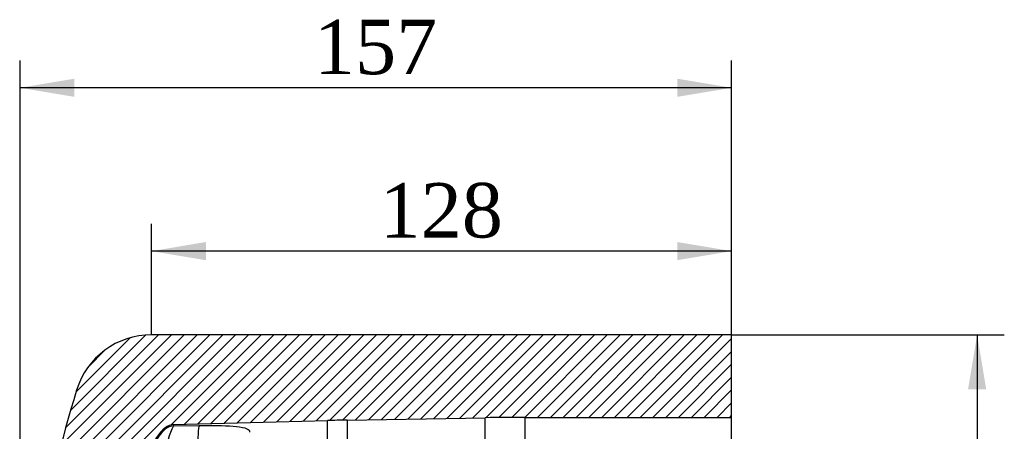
# Model space of a CAD drawing. Header units: millimetres. Extents: x 0 to 1188, y 0 to 840.
# Tile 2 of 7: x 267 to 484, y 607 to 698. Entities that reach past the tile are written whole.
import ezdxf
from ezdxf.enums import TextEntityAlignment as Align

# ---------------------------------------------------------------- set-up
doc = ezdxf.new("R2010")
doc.units = ezdxf.units.MM
doc.header["$LTSCALE"] = 4
doc.layers.add('CAP200C', color=7, linetype='Continuous')
doc.layers.add('Default', color=7, linetype='Continuous')
doc.styles.add('SEACAD_Solid_Edge_ANSI1_Symbols', font='semeca1.ttf')
doc.styles.add('SEACAD_Times_New_Roman', font='times.ttf')
doc.dimstyles.new('ANSImm', dxfattribs={"dimtxt": 12, "dimasz": 12, "dimexe": 6, "dimexo": 0, "dimgap": 3, "dimtad": 1, "dimdsep": 46, "dimtxsty": 'SEACAD_Times_New_Roman', "dimblk1": '_SE_FILLED', "dimblk2": '_SE_FILLED', "dimsah": 1, "dimcen": 6, "dimazin": 0, "dimtfac": 0.85, "dimtdec": 3, "dimtofl": 0, "dimtmove": 0, "dimatfit": 3, "dimfxl": 1, "dimarcsym": 0})

# ---------------------------------------------------------------- blocks, each defined once
blk = doc.blocks.new('SE6')
at = {"layer": 'CAP200C', "linetype": 'Continuous'}
h = blk.add_hatch(dxfattribs=at)
h.set_pattern_fill('LINE', scale=0.6299212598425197, angle=45, style=0)
h.set_pattern_definition([(45, (0, 0), (-1.414213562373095, 1.414213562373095), [])])
edge = h.paths.add_edge_path()
edge.add_line((423.8431102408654, 628.3412187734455), (295.8431102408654, 628.3412187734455))
edge.add_arc((295.8431102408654, 611.0404930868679), 17.3007256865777, 90, 162.9902495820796)
edge.add_arc((566.1757011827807, 528.3412187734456), 300, 162.9902495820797, 176.1774462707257)
edge.add_line((266.8431102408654, 548.3412187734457), (266.8431102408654, 508.3412187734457))
edge.add_arc((566.1757011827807, 528.3412187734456), 300, 183.8225537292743, 197.0097504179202)
edge.add_arc((295.8431102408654, 445.6419444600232), 17.3007256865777, 197.0097504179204, 270)
edge.add_line((295.8431102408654, 428.3412187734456), (423.8431102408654, 428.3412187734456))
edge.add_line((423.8431102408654, 428.3412187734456), (423.8431102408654, 446.5412187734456))
edge.add_line((423.8431102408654, 446.5412187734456), (378.2065441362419, 446.5412187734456))
edge.add_line((378.2065441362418, 446.5412187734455), (369.4803409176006, 446.6173711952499))
edge.add_line((369.4803409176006, 446.6173711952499), (339.0244533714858, 447.1489806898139))
edge.add_line((339.0244533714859, 447.1489806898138), (334.6621824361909, 447.2441657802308))
edge.add_line((334.6621824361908, 447.2441657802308), (300.711882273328, 448.133185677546))
edge.add_arc((300.7904131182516, 451.1321576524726), 3, 230.5990471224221, 268.5000000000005, ccw=False)
edge.add_arc((305.233616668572, 456.5412187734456), 10, 197.4075580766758, 230.5990471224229, ccw=False)
edge.add_arc((534.2418261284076, 528.3412187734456), 250, 191.6227600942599, 197.407558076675, ccw=False)
edge.add_arc((292.3064879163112, 478.5788622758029), 3, 116.70262329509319, 191.6227600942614, ccw=False)
edge.add_arc((289.1609686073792, 484.832317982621), 4, 296.7026232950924, 370.3048464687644)
edge.add_line((293.0964482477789, 485.5478597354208), (292.7666331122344, 487.3618429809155))
edge.add_arc((287.847283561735, 486.4674157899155), 5, 10.30484646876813, 20.40988283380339)
edge.add_line((292.5333928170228, 488.2110843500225), (285.3570009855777, 507.4976373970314))
edge.add_arc((290.0431102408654, 509.2413059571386), 5, 180, 200.4098828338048, ccw=False)
edge.add_line((285.0431102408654, 509.2413059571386), (285.0431102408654, 547.4411315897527))
edge.add_arc((290.0431102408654, 547.4411315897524), 5, 159.5901171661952, 180, ccw=False)
edge.add_line((285.3570009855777, 549.1848001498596), (292.5333928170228, 568.4713531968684))
edge.add_arc((287.847283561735, 570.2150217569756), 5, 339.5901171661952, 349.6951535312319)
edge.add_line((292.7666331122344, 569.3205945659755), (293.0964482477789, 571.1345778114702))
edge.add_arc((289.1609686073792, 571.8501195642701), 4, 349.6951535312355, 423.2973767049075)
edge.add_arc((292.3064879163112, 578.1035752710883), 3, 168.3772399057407, 243.2973767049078, ccw=False)
edge.add_arc((534.2418261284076, 528.3412187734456), 250, 162.592441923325, 168.3772399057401, ccw=False)
edge.add_arc((305.233616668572, 600.1412187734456), 10, 129.4009528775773, 162.5924419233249, ccw=False)
edge.add_arc((300.7904131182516, 605.5502798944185), 3, 91.49999999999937, 129.4009528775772, ccw=False)
edge.add_line((300.711882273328, 608.5492518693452), (334.6621824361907, 609.4382717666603))
edge.add_line((334.662182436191, 609.4382717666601), (339.024453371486, 609.5334568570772))
edge.add_line((339.0244533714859, 609.5334568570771), (369.4803409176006, 610.065066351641))
edge.add_line((369.4803409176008, 610.0650663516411), (378.2065441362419, 610.1412187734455))
edge.add_line((378.206544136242, 610.1412187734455), (423.8431102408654, 610.1412187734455))
edge.add_line((423.8431102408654, 610.1412187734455), (423.8431102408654, 628.3412187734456))
at = {"layer": 'CAP200C', "color": 7, "linetype": 'Continuous'}
for p, q in [((423.8431102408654, 628.3412187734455), (295.8431102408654, 628.3412187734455)), ((423.8431102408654, 610.1412187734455), (423.8431102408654, 628.3412187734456)), ((300.711882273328, 608.5492518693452), (334.6621824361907, 609.4382717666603)), ((300.711882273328, 608.5492518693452), (300.711882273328, 608.2452490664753)), ((334.6621824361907, 447.2441657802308), (334.662182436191, 609.4382717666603)), ((339.0244533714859, 609.5334568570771), (369.4803409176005, 610.065066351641)), ((339.0244533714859, 609.5334568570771), (339.0244533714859, 447.1489806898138)), ((369.4803409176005, 446.61737119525), (369.4803409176, 610.0650663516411)), ((378.2065441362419, 610.1412187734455), (378.2065441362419, 446.5412187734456)), ((378.2065441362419, 610.1412187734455), (423.8431102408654, 610.1412187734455)), ((423.8431102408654, 446.5412187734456), (423.8431102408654, 610.1412187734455)), ((298.8861830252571, 607.5670265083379), (298.8861830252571, 607.8684489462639)), ((300.711882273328, 608.2452490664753), (306.404695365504, 608.3439003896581)), ((317.4702162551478, 607.0753215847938), (317.4702162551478, 606.853883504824))]:
    blk.add_line(p, q, dxfattribs=at)
for centre, radius, start, end in [((295.8431102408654, 611.0404930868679), 17.30072568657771, 90, 162.9902495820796), ((566.1757011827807, 528.3412187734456), 300.0000000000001, 162.9902495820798, 176.1774462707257), ((300.7904131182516, 605.5502798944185), 3.000000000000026, 91.49999999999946, 129.4009528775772), ((347.7506565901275, 109.6096092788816), 500, 90.99999999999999, 91.50000000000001), ((378.2065441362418, 110.1412187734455), 500, 90, 90.99999999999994), ((305.233616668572, 600.1412187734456), 10.00000000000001, 129.4009528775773, 162.592441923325), ((307.5400627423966, 598.3110334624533), 12.67134726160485, 133.074494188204, 152.5740794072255), ((319.6401604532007, 598.6552767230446), 21.21903118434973, 153.1310426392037, 170.444509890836)]:
    blk.add_arc(centre, radius, start, end, dxfattribs=at)
for centre, major_axis, ratio, start_param, end_param in [((300.7904131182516, 605.2576437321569), (-2.999999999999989, -2.23151154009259e-11), 0.9962098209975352, 4.738568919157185, 5.400065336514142), ((306.5355801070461, 603.3676592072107), (0.08782437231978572, -4.999228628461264), 0.09227883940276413, 3.235919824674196, 4.923858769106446)]:
    blk.add_ellipse(centre, major_axis=major_axis, ratio=ratio, start_param=start_param, end_param=end_param, dxfattribs=at)
blk.add_open_spline([(306.404695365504, 608.3439003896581), (309.1215016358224, 608.3900959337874), (311.74039018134, 608.3689126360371), (314.8767086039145, 608.1118596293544), (315.7867693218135, 607.9852015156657), (317.0876249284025, 607.6164607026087), (317.4702162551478, 607.3725734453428), (317.4702162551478, 607.0753215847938)], degree=3, knots=[0, 0, 0, 0, 0.4999999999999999, 0.4999999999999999, 0.7499999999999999, 0.7499999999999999, 1, 1, 1, 1], dxfattribs=at)
blk = doc.blocks.new('DMBLK29')
at = {"layer": 'Default', "linetype": 'Continuous'}
for points in [[(278.8431050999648, 684.7844490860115), (266.8431049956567, 682.7844490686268), (278.8431050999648, 680.7844490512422)], [(411.8431101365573, 684.7844490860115), (411.8431101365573, 680.7844490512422), (423.8431102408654, 682.7844490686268)]]:
    blk.add_hatch(color=7, dxfattribs=at).paths.add_polyline_path(points)
at = {"layer": 'Default', "color": 7, "linetype": 'Continuous'}
for p, q in [((266.8431102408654, 528.3412187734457), (266.8431102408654, 688.7844491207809)), ((423.8431102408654, 619.2412187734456), (423.8431102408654, 688.7844491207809)), ((423.8431102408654, 682.7844490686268), (266.8431049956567, 682.7844490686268))]:
    blk.add_line(p, q, dxfattribs=at)
at = {"layer": 'Default', "color": 7, "linetype": 'Continuous', "style": 'SEACAD_Times_New_Roman'}
blk.add_text('157', height=12, dxfattribs=at).set_placement((331.693818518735, 697.7844490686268), align=Align.TOP_LEFT)
blk = doc.blocks.new('_SE_FILLED')
at = {"color": 0}
blk.add_line((0, 0), (-1, 0), dxfattribs=at)
blk.add_solid([(0, 0), (-1, -0.1665), (-1, 0.1665), (0, 0)], dxfattribs=at)
blk = doc.blocks.new('DMBLK30')
at = {"layer": 'Default', "linetype": 'Continuous'}
for points in [[(307.8431042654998, 648.7844474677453), (295.8431041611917, 646.7844474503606), (307.8431042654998, 644.784447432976)], [(411.8431101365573, 648.7844474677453), (411.8431101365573, 644.784447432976), (423.8431102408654, 646.7844474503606)]]:
    blk.add_hatch(color=7, dxfattribs=at).paths.add_polyline_path(points)
at = {"layer": 'Default', "color": 7, "linetype": 'Continuous'}
for p, q in [((295.8431102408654, 628.3412187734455), (295.8431102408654, 652.7844475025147)), ((423.8431102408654, 628.3412187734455), (423.8431102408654, 652.7844475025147)), ((423.8431102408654, 646.7844474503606), (295.8431041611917, 646.7844474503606))]:
    blk.add_line(p, q, dxfattribs=at)
at = {"layer": 'Default', "color": 7, "linetype": 'Continuous', "style": 'SEACAD_Times_New_Roman'}
blk.add_text('128', height=12, dxfattribs=at).set_placement((346.1938181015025, 661.7844474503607), align=Align.TOP_LEFT)
blk = doc.blocks.new('GDimGGroup')
at = {"layer": 'Default', "linetype": 'Continuous'}
for points in [[(480.0332616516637, 616.3412186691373), (478.033261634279, 628.3412187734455), (476.0332616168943, 616.3412186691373)], [(480.0332616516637, 440.3412158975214), (476.0332616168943, 440.3412158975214), (478.033261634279, 428.3412157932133)]]:
    blk.add_hatch(color=7, dxfattribs=at).paths.add_polyline_path(points)
at = {"layer": 'Default', "color": 7, "linetype": 'Continuous'}
for p, q in [((423.8431102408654, 628.3412187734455), (484.033261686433, 628.3412187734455)), ((478.033261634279, 628.3412187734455), (478.033261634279, 428.3412157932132)), ((423.8431102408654, 428.3412187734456), (484.033261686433, 428.3412187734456))]:
    blk.add_line(p, q, dxfattribs=at)
for s, style, p in [('200', 'SEACAD_Times_New_Roman', (463.0332616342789, 525.1340334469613)), ('O', 'SEACAD_Solid_Edge_ANSI1_Symbols', (463.0332616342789, 504.2498229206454))]:
    blk.add_text(s, height=12, rotation=90, dxfattribs=dict(at, style=style)).set_placement(p, align=Align.TOP_LEFT)

msp = doc.modelspace()

# ---------------------------------------------------------------- block references
at = {"layer": 'Default'}
for name in ['SE6', 'GDimGGroup']:
    msp.add_blockref(name, (0, 0), dxfattribs=at)

# ---------------------------------------------------------------- dimensions: what is measured, and where the dimension line sits
at = {"layer": 'Default', "color": 7, "linetype": 'Continuous'}
for base, p1, p2, picture, middle in [((266.8431102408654, 682.7844490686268), (423.8431102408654, 619.2412187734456), (266.8431102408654, 528.3412187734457), 'DMBLK29', (345.3431076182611, 682.7844490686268)), ((295.8431102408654, 646.7844474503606), (423.8431102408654, 628.3412187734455), (295.8431102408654, 628.3412187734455), 'DMBLK30', (359.8431072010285, 646.7844474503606))]:
    dim = msp.add_linear_dim(base=base, p1=p1, p2=p2, text='\\A1;<>', dimstyle='ANSImm', dxfattribs=at)
    dim.commit()
    dim.dimension.update_dxf_attribs({"geometry": picture, "text_midpoint": middle, "dimtype": 160})

doc.saveas('drawing.dxf')
